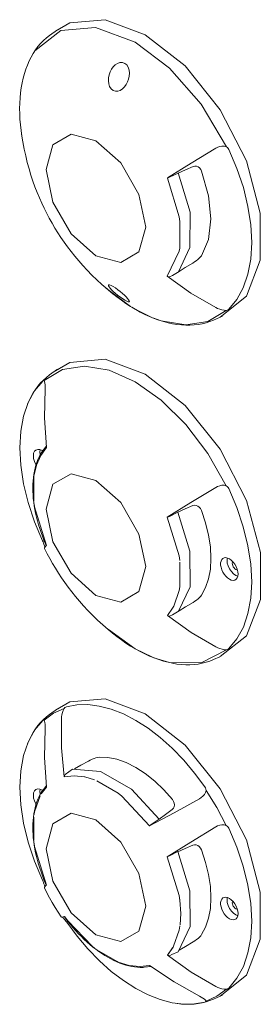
# Model space of a CAD drawing. Header units: millimetres. Extents: x -6779 to -6122, y -174 to 1832.
# Tile 2 of 2: x -6268 to -6122, y 1238 to 1832. Entities that reach past the tile are written whole.
import ezdxf

# ---------------------------------------------------------------- set-up
doc = ezdxf.new("R2010")
doc.units = ezdxf.units.MM
doc.layers.add('E-LITE-EQPM', color=7, linetype='Continuous', lineweight=20)

# ---------------------------------------------------------------- blocks, each defined once
blk = doc.blocks.new('70287 - 70287 LOTH-3 Black surface lamp-624731-00 Isometrico PDF')
at = {"layer": 'E-LITE-EQPM', "color": 251, "lineweight": 9, "true_color": 0x636466}
for p, q in [((-7087.62, 1416.57), (-7092.37, 1413.11)), ((-7083.02, 1376.89), (-7078.54, 1380.14)), ((-7065.29, 1373.73), (-7071.11, 1375.46)), ((-7050.92, 1365.58), (-7063.79, 1373.13)), ((-7097.77, 1365.46), (-7094.28, 1370.34)), ((-7094.2, 1369.33), (-7097.35, 1365.17)), ((-7096.85, 1367.44), (-7096.64, 1367.31)), ((-7101.93, 1351.19), (-7101.95, 1337.22)), ((-7026.13, 1349.93), (-7030.88, 1346.69)), ((-7019.97, 1327.78), (-7014.8, 1330.33)), ((-7094.87, 1311.47), (-7094.3, 1310.16)), ((-7094.3, 1310.14), (-7094.36, 1310.18)), ((-7083.32, 1291.06), (-7083.33, 1291.12)), ((-7083.31, 1291.13), (-7082.46, 1289.97)), ((-7083.31, 1291.12), (-7081.33, 1288.51)), ((-7013.51, 1286.15), (-7013.11, 1292.91)), ((-6979.82, 1292.12), (-6978.56, 1291.56)), ((-7013.62, 1285.35), (-7013.59, 1285.51)), ((-7021.18, 1267.92), (-7017.99, 1272.3)), ((-7063.8, 1271.05), (-7051.59, 1264.01)), ((-7018.39, 1268.19), (-7019.88, 1267.52)), ((-7018.39, 1268.19), (-7014.7, 1269.91)), ((-7037.39, 1261.02), (-7032.01, 1261.62)), ((-7031.18, 1261.06), (-7037.14, 1260.46)), ((-6993.19, 1241.32), (-6987.81, 1243.7))]:
    blk.add_line(p, q, dxfattribs=at)
for points in [[(-7088.79, 1415.68, 0), (-7080.07, 1420.71, 0), (-7058.81, 1422.61, 0), (-7034.62, 1413.57, 0)], [(-7095.7, 1409.72, 0), (-7089.99, 1413.88, 0), (-7083.53, 1416.74, 0)], [(-7085.24, 1410.43, 0), (-7085.14, 1411.71, 0), (-7084.93, 1413.01, 0), (-7084.61, 1414.32, 0), (-7084.15, 1415.6, 0), (-7083.53, 1416.74, 0)], [(-7083.53, 1416.74, 0), (-7083.07, 1417.24, 0), (-7082.57, 1417.56, 0), (-7082.1, 1417.74, 0)], [(-7082.1, 1417.74, 0), (-7075.89, 1418.92, 0), (-7069.26, 1419.07, 0), (-7062.31, 1418.2, 0), (-7055.1, 1416.31, 0), (-7047.73, 1413.43, 0), (-7040.28, 1409.58, 0)], [(-7096.62, 1313.05, 0), (-7101.47, 1324.53, 0), (-7105.32, 1336.07, 0), (-7108.12, 1347.49, 0), (-7109.81, 1358.6, 0), (-7110.36, 1369.23, 0), (-7109.78, 1379.19, 0), (-7108.07, 1388.33, 0), (-7105.25, 1396.51, 0), (-7101.38, 1403.58, 0), (-7096.52, 1409.42, 0)], [(-7092.37, 1413.11, 0), (-7094.26, 1411.63, 0), (-7096.05, 1410.01, 0), (-7097.75, 1408.27, 0), (-7099.35, 1406.39, 0), (-7100.85, 1404.39, 0), (-7102.24, 1402.27, 0), (-7103.53, 1400.04, 0), (-7104.71, 1397.7, 0), (-7105.71, 1395.44, 0)], [(-7096.52, 1409.42, 0), (-7096.21, 1409.69, 0), (-7095.94, 1409.81, 0), (-7095.7, 1409.72, 0)], [(-7095.7, 1409.72, 0), (-7095.35, 1409.13, 0), (-7095.15, 1408.24, 0), (-7095.04, 1407.17, 0), (-7095.02, 1406, 0), (-7095.07, 1404.76, 0)], [(-7083.45, 1375.54, 0), (-7085.2, 1393.05, 0), (-7085.24, 1410.43, 0)], [(-7040.28, 1409.58, 0), (-7032.82, 1404.82, 0), (-7025.45, 1399.19, 0), (-7018.25, 1392.76, 0), (-7011.3, 1385.61, 0), (-7004.67, 1377.8, 0), (-6998.45, 1369.45, 0)], [(-7034.62, 1413.57, 0), (-7010.44, 1394.69, 0), (-6989.17, 1368.23, 0), (-6973.39, 1337.39, 0), (-6964.99, 1305.9, 0), (-6964.99, 1277.54, 0), (-6973.39, 1255.74, 0), (-6989.17, 1243.13, 0)], [(-7095.07, 1404.76, 0), (-7095.37, 1387.19, 0), (-7094.2, 1369.33, 0)], [(-7068.84, 1385.03, 0), (-7073.56, 1382.43, 0), (-7077.38, 1380.31, 0)], [(-7062.45, 1387.31, 0), (-7063.32, 1387.18, 0), (-7064.35, 1386.93, 0), (-7065.48, 1386.55, 0), (-7066.66, 1386.09, 0), (-7067.8, 1385.57, 0), (-7068.84, 1385.03, 0)], [(-7018.11, 1361.71, 0), (-7023.33, 1367.6, 0), (-7028.82, 1372.86, 0), (-7034.5, 1377.41, 0), (-7040.28, 1381.17, 0), (-7046.06, 1384.08, 0), (-7051.74, 1386.09, 0), (-7057.23, 1387.17, 0), (-7062.45, 1387.31, 0)], [(-7026.1, 1349.9, 0), (-7042.94, 1368.03, 0), (-7061.5, 1378.78, 0), (-7078.54, 1380.14, 0)], [(-7071.23, 1375.49, 0), (-7077.58, 1376.19, 0), (-7083.45, 1375.54, 0)], [(-7083.33, 1375.57, 0), (-7083.32, 1376.05, 0), (-7083.22, 1376.5, 0), (-7083.02, 1376.89, 0)], [(-7100.51, 1359, 0), (-7100.6, 1359.16, 0), (-7101.45, 1360.91, 0), (-7101.98, 1362.69, 0), (-7102.16, 1364.38, 0), (-7101.98, 1365.86, 0), (-7101.45, 1367.03, 0), (-7100.6, 1367.82, 0), (-7099.5, 1368.15, 0), (-7098.23, 1368.03, 0), (-7096.85, 1367.44, 0)], [(-7098.12, 1367.99, 0), (-7098.27, 1366.63, 0), (-7098.09, 1364.94, 0), (-7098.06, 1364.83, 0)], [(-7094.26, 1370.02, 0), (-7094.27, 1369.77, 0), (-7094.2, 1369.33, 0)], [(-6997.78, 1367.24, 0), (-6998.13, 1365.94, 0), (-6998.79, 1364.78, 0), (-6999.66, 1363.78, 0), (-7000.67, 1362.94, 0), (-7001.77, 1362.23, 0)], [(-6998.45, 1369.45, 0), (-6998.07, 1368.77, 0), (-6997.83, 1368.02, 0), (-6997.78, 1367.24, 0)], [(-6997.78, 1367.24, 0), (-6991.33, 1356.92, 0), (-6985.62, 1346.17, 0)], [(-7097.12, 1366.58, 0), (-7097.96, 1365.12, 0), (-7098.74, 1363.59, 0), (-7099.44, 1362, 0), (-7100.07, 1360.33, 0), (-7100.63, 1358.61, 0), (-7101.12, 1356.83, 0), (-7101.53, 1354.99, 0), (-7101.87, 1353.1, 0), (-7102.14, 1351.15, 0), (-7102.33, 1349.16, 0), (-7102.45, 1347.12, 0), (-7102.5, 1345.05, 0), (-7102.47, 1342.93, 0), (-7102.37, 1340.78, 0), (-7102.2, 1338.6, 0), (-7101.96, 1336.38, 0), (-7101.64, 1334.15, 0), (-7101.26, 1331.88, 0), (-7100.8, 1329.6, 0), (-7100.28, 1327.31, 0), (-7099.69, 1325, 0), (-7099.03, 1322.69, 0), (-7098.31, 1320.37, 0), (-7097.52, 1318.05, 0), (-7096.66, 1315.73, 0), (-7095.75, 1313.41, 0), (-7094.77, 1311.11, 0), (-7094.36, 1310.17, 0)], [(-7098.02, 1363.99, 0), (-7101.41, 1354.34, 0), (-7101.7, 1352.78, 0)], [(-7032.01, 1345.84, 0), (-7048.61, 1363.75, 0), (-7050.9, 1365.56, 0)], [(-7001.77, 1362.23, 0), (-7017.13, 1353.77, 0), (-7032.01, 1345.84, 0)], [(-7018.17, 1355.78, 0), (-7017.46, 1356.5, 0), (-7017.02, 1357.43, 0), (-7016.87, 1358.49, 0), (-7017.01, 1359.6, 0), (-7017.44, 1360.69, 0), (-7018.11, 1361.71, 0)], [(-7026.13, 1349.93, 0), (-7022.23, 1352.79, 0), (-7018.17, 1355.78, 0)], [(-7064.32, 1349.46, 0), (-7079.34, 1353.49, 0), (-7090.33, 1347.14, 0), (-7094.36, 1332.12, 0), (-7090.33, 1312.45, 0), (-7079.34, 1293.41, 0), (-7064.32, 1280.09, 0)], [(-7064.32, 1280.09, 0), (-7049.3, 1276.07, 0), (-7038.31, 1282.42, 0), (-7034.28, 1297.43, 0), (-7038.31, 1317.1, 0), (-7049.3, 1336.14, 0), (-7064.32, 1349.46, 0)], [(-7030.88, 1346.69, 0), (-7031.28, 1346.41, 0), (-7031.67, 1346.12, 0), (-7032.01, 1345.84, 0)], [(-7021.27, 1327.23, 0), (-7006.97, 1336.14, 0), (-6991.95, 1345.22, 0)], [(-6991.95, 1345.22, 0), (-6990.79, 1345.82, 0), (-6989.55, 1346.27, 0), (-6988.25, 1346.53, 0), (-6986.92, 1346.52, 0), (-6985.62, 1346.17, 0)], [(-6985.62, 1346.17, 0), (-6984.96, 1345.74, 0), (-6984.44, 1345.16, 0), (-6984.04, 1344.48, 0)], [(-6984.04, 1344.48, 0), (-6979.18, 1333.02, 0), (-6975.3, 1321.48, 0), (-6972.49, 1310.06, 0), (-6970.78, 1298.94, 0), (-6970.19, 1288.3, 0), (-6970.75, 1278.32, 0), (-6972.44, 1269.16, 0), (-6975.24, 1260.96, 0), (-6979.09, 1253.87, 0), (-6983.94, 1247.99, 0)], [(-7101.73, 1335.35, 0), (-7101.44, 1333.46, 0), (-7094.3, 1310.16, 0)], [(-7005.74, 1334.24, 0), (-7010.36, 1332.22, 0), (-7014.78, 1330.28, 0)], [(-7000.57, 1331.33, 0), (-7001.12, 1332.42, 0), (-7001.85, 1333.34, 0), (-7002.74, 1334.02, 0), (-7003.73, 1334.42, 0), (-7004.75, 1334.49, 0), (-7005.74, 1334.24, 0)], [(-6994.8, 1302.4, 0), (-6995.17, 1309.28, 0), (-6996.27, 1316.48, 0), (-6998.08, 1323.86, 0), (-7000.57, 1331.33, 0)], [(-7021.27, 1327.23, 0), (-7020.85, 1327.39, 0), (-7020.41, 1327.57, 0), (-7019.97, 1327.78, 0)], [(-7013.65, 1301.12, 0), (-7014.05, 1303.9, 0), (-7021.27, 1327.23, 0)], [(-7014.7, 1269.91, 0), (-7007.48, 1285.22, 0), (-7007.51, 1306.66, 0), (-7014.8, 1330.33, 0)], [(-7095.8, 1310.93, 0), (-7096.04, 1311.6, 0), (-7096.31, 1312.33, 0), (-7096.62, 1313.05, 0)], [(-7095.19, 1309.11, 0), (-7095.25, 1309.37, 0), (-7095.46, 1310.02, 0), (-7095.8, 1310.93, 0)], [(-7095.51, 1308.55, 0), (-7093.98, 1305.49, 0), (-7092.38, 1302.5, 0), (-7090.73, 1299.55, 0), (-7089, 1296.64, 0), (-7087.2, 1293.76, 0), (-7085.33, 1290.91, 0), (-7085.31, 1290.88, 0)], [(-7094.33, 1310.13, 0), (-7095.48, 1308.82, 0), (-7095.4, 1308.49, 0)], [(-7013.11, 1292.91, 0), (-7013.64, 1301.08, 0), (-7013.74, 1301.86, 0)], [(-7000.48, 1280.27, 0), (-6998.03, 1284.84, 0), (-6996.25, 1290.11, 0), (-6995.17, 1295.99, 0), (-6994.8, 1302.4, 0)], [(-6983.7, 1302.12, 0), (-6984.81, 1302.62, 0), (-6985.86, 1302.83, 0), (-6986.82, 1302.75, 0), (-6987.65, 1302.37, 0), (-6988.3, 1301.71, 0), (-6988.75, 1300.8, 0), (-6988.98, 1299.68, 0), (-6988.98, 1298.4, 0), (-6988.75, 1297.01, 0), (-6988.3, 1295.58, 0), (-6987.65, 1294.17, 0), (-6986.82, 1292.84, 0), (-6985.86, 1291.65, 0), (-6984.81, 1290.64, 0), (-6983.7, 1289.87, 0)], [(-6984.97, 1302.66, 0), (-6985.12, 1301.3, 0), (-6984.94, 1299.61, 0), (-6984.41, 1297.83, 0), (-6983.57, 1296.07, 0), (-6982.47, 1294.47, 0), (-6981.19, 1293.12, 0), (-6979.82, 1292.12, 0)], [(-6983.7, 1289.87, 0), (-6982.52, 1289.34, 0), (-6981.4, 1289.15, 0), (-6980.4, 1289.3, 0), (-6979.56, 1289.78, 0), (-6978.93, 1290.58, 0), (-6978.53, 1291.65, 0), (-6978.4, 1292.93, 0), (-6978.53, 1294.37, 0), (-6978.93, 1295.9, 0), (-6979.56, 1297.42, 0), (-6980.4, 1298.88, 0), (-6981.41, 1300.18, 0), (-6982.53, 1301.28, 0), (-6983.7, 1302.12, 0)], [(-6979.82, 1295.79, 0), (-6980.36, 1296.19, 0), (-6980.88, 1296.73, 0), (-6981.32, 1297.37, 0), (-6981.65, 1298.08, 0), (-6981.86, 1298.79, 0), (-6981.94, 1299.46, 0), (-6981.86, 1300.06, 0), (-6981.69, 1300.47, 0)], [(-6978.82, 1295.5, 0), (-6979.27, 1295.56, 0), (-6979.82, 1295.79, 0)], [(-7085.3, 1291.01, 0), (-7085.06, 1290.78, 0), (-7083.33, 1291.12, 0)], [(-7083.39, 1289.44, 0), (-7084.01, 1290.19, 0), (-7084.47, 1290.69, 0), (-7084.66, 1290.88, 0)], [(-7035.86, 1260.48, 0), (-7037.54, 1260.47, 0), (-7039.26, 1260.56, 0), (-7040.99, 1260.75, 0), (-7042.74, 1261.04, 0), (-7044.52, 1261.41, 0), (-7046.3, 1261.88, 0), (-7048.1, 1262.45, 0), (-7049.91, 1263.1, 0), (-7051.73, 1263.84, 0), (-7053.55, 1264.67, 0), (-7055.37, 1265.58, 0), (-7057.19, 1266.58, 0), (-7059.01, 1267.66, 0), (-7060.83, 1268.82, 0), (-7062.63, 1270.06, 0), (-7064.43, 1271.38, 0), (-7066.21, 1272.77, 0), (-7067.97, 1274.23, 0), (-7069.72, 1275.77, 0), (-7071.45, 1277.37, 0), (-7073.15, 1279.03, 0), (-7074.83, 1280.76, 0), (-7076.47, 1282.55, 0), (-7078.09, 1284.39, 0), (-7079.67, 1286.29, 0), (-7081.22, 1288.24, 0), (-7082.73, 1290.24, 0), (-7083.33, 1291.07, 0)], [(-7081.96, 1287.67, 0), (-7082.44, 1288.3, 0), (-7082.94, 1288.89, 0), (-7083.39, 1289.44, 0)], [(-7040.28, 1247.73, 0), (-7047.71, 1252.47, 0), (-7055.05, 1258.07, 0), (-7062.23, 1264.47, 0), (-7069.16, 1271.59, 0), (-7075.76, 1279.36, 0), (-7081.96, 1287.67, 0)], [(-7081.33, 1288.51, 0), (-7066.7, 1273.29, 0), (-7065.29, 1272.16, 0)], [(-7017.39, 1273.35, 0), (-7014.02, 1282.98, 0), (-7013.63, 1285.28, 0)], [(-7005.64, 1275.85, 0), (-7004.66, 1276.48, 0), (-7003.63, 1277.22, 0), (-7002.64, 1278, 0), (-7001.76, 1278.8, 0), (-7001.03, 1279.56, 0), (-7000.48, 1280.27, 0)], [(-7021.17, 1267.93, 0), (-7017.69, 1272.71, 0), (-7017.43, 1273.18, 0)], [(-7014.02, 1270.79, 0), (-7010.26, 1273.06, 0), (-7005.64, 1275.85, 0)], [(-6991.84, 1248.93, 0), (-7006.86, 1257.65, 0), (-7021.17, 1267.93, 0)], [(-7019.88, 1267.52, 0), (-7020.32, 1267.55, 0), (-7020.76, 1267.68, 0), (-7021.17, 1267.92, 0)], [(-7051.5, 1263.96, 0), (-7050.91, 1263.72, 0), (-7044.24, 1261.68, 0)], [(-7044.2, 1261.67, 0), (-7037.89, 1260.97, 0), (-7032.01, 1261.62, 0)], [(-7032.01, 1261.62, 0), (-7031.67, 1261.34, 0), (-7031.45, 1261.23, 0)], [(-7032.01, 1261.62, 0), (-7017.14, 1251.68, 0), (-7001.77, 1243.16, 0)], [(-6985.51, 1247.25, 0), (-6986.81, 1247.29, 0), (-6988.15, 1247.53, 0), (-6989.44, 1247.9, 0), (-6990.68, 1248.38, 0), (-6991.84, 1248.93, 0)], [(-6998.45, 1239.57, 0), (-7004.67, 1238.4, 0), (-7011.3, 1238.24, 0), (-7018.25, 1239.11, 0), (-7025.45, 1241, 0), (-7032.82, 1243.88, 0), (-7040.28, 1247.73, 0)], [(-7001.77, 1243.16, 0), (-7000.67, 1242.58, 0), (-6999.66, 1241.97, 0), (-6998.79, 1241.35, 0), (-6998.13, 1240.73, 0), (-6997.78, 1240.13, 0)], [(-6985.51, 1247.25, 0), (-6991.26, 1243.03, 0), (-6997.78, 1240.13, 0)], [(-6983.94, 1247.99, 0), (-6984.33, 1247.68, 0), (-6984.86, 1247.4, 0), (-6985.51, 1247.25, 0)], [(-6993.19, 1241.32, 0), (-6995.41, 1240.43, 0), (-6997.71, 1239.68, 0), (-7000.07, 1239.08, 0), (-7002.5, 1238.63, 0), (-7004.98, 1238.33, 0), (-7007.51, 1238.19, 0), (-7010.09, 1238.19, 0), (-7012.71, 1238.34, 0), (-7015.16, 1238.6, 0)], [(-6997.78, 1240.13, 0), (-6997.83, 1239.88, 0), (-6998.07, 1239.71, 0), (-6998.45, 1239.57, 0)]]:
    blk.add_polyline3d(points, dxfattribs=at)
blk = doc.blocks.new('70285 - 70285 LOTH-1 Black surface lamp-626417-00 Isometrico PDF')
at = {"layer": 'E-LITE-EQPM', "color": 251, "lineweight": 9, "true_color": 0x636466}
for p, q in [((-7087.62, 1826.46), (-7092.37, 1822.99)), ((-7019.88, 1737.46), (-7014.68, 1739.93)), ((-7013.65, 1695.03), (-7013.61, 1710.72)), ((-7013.73, 1694.51), (-7013.65, 1695.03)), ((-7018.01, 1678.18), (-7019.97, 1677.31)), ((-7018.01, 1678.18), (-7014.11, 1680.57)), ((-7043.45, 1659.44), (-7058.71, 1670.93)), ((-7040.66, 1657.76), (-7042.71, 1658.98)), ((-7030.13, 1652.6), (-7040.66, 1657.76)), ((-6993.19, 1651.2), (-6987.81, 1653.58))]:
    blk.add_line(p, q, dxfattribs=at)
for points in [[(-7088.79, 1825.56, 0), (-7080.07, 1830.59, 0), (-7058.81, 1832.49, 0), (-7034.62, 1823.45, 0)], [(-7101.28, 1813.62, 0), (-7085.5, 1825.92, 0), (-7064.52, 1827.8, 0), (-7040.66, 1818.88, 0)], [(-7092.37, 1822.99, 0), (-7094.26, 1821.51, 0), (-7096.05, 1819.89, 0), (-7097.75, 1818.15, 0), (-7099.35, 1816.27, 0), (-7100.85, 1814.27, 0), (-7102.24, 1812.16, 0), (-7103.53, 1809.92, 0), (-7104.71, 1807.58, 0), (-7105.79, 1805.13, 0), (-7106.75, 1802.57, 0), (-7107.6, 1799.92, 0), (-7108.34, 1797.18, 0), (-7108.97, 1794.34, 0), (-7109.49, 1791.42, 0), (-7109.9, 1788.42, 0), (-7110.19, 1785.35, 0), (-7110.37, 1782.2, 0), (-7110.43, 1778.99, 0), (-7110.39, 1775.71, 0), (-7110.23, 1772.38, 0), (-7109.96, 1769, 0), (-7109.58, 1765.57, 0), (-7109.08, 1762.11, 0), (-7108.53, 1758.87, 0)], [(-7040.66, 1818.88, 0), (-7019.79, 1803.14, 0), (-7000.83, 1781.46, 0), (-6985.51, 1755.83, 0)], [(-7034.62, 1823.45, 0), (-7010.44, 1804.57, 0), (-6989.17, 1778.11, 0), (-6973.39, 1747.27, 0), (-6964.99, 1715.78, 0), (-6964.99, 1687.42, 0), (-6973.39, 1665.62, 0), (-6989.17, 1653.02, 0)], [(-7054, 1789.82, 0), (-7055.19, 1790.81, 0), (-7056.07, 1792.2, 0), (-7056.62, 1793.85, 0), (-7056.84, 1795.65, 0), (-7056.75, 1797.49, 0), (-7056.39, 1799.3, 0), (-7055.78, 1801.04, 0)], [(-7055.78, 1801.04, 0), (-7054.95, 1802.64, 0), (-7053.91, 1804.07, 0), (-7052.69, 1805.26, 0), (-7051.31, 1806.14, 0), (-7049.84, 1806.63, 0), (-7048.34, 1806.65, 0), (-7046.93, 1806.15, 0)], [(-7046.93, 1806.15, 0), (-7045.75, 1805.15, 0), (-7044.87, 1803.76, 0), (-7044.32, 1802.1, 0), (-7044.11, 1800.31, 0), (-7044.2, 1798.47, 0), (-7044.57, 1796.65, 0), (-7045.18, 1794.91, 0)], [(-7045.18, 1794.91, 0), (-7046.01, 1793.31, 0), (-7047.05, 1791.88, 0), (-7048.27, 1790.7, 0), (-7049.64, 1789.82, 0), (-7051.11, 1789.34, 0), (-7052.6, 1789.32, 0), (-7054, 1789.82, 0)], [(-7109.27, 1763.34, 0), (-7108.54, 1758.79, 0), (-7107.71, 1754.43, 0), (-7106.79, 1750.26, 0), (-7105.8, 1746.25, 0), (-7104.74, 1742.4, 0), (-7103.61, 1738.68, 0), (-7102.42, 1735.09, 0), (-7101.17, 1731.62, 0), (-7099.87, 1728.25, 0), (-7098.51, 1724.97, 0), (-7097.1, 1721.78, 0), (-7095.62, 1718.66, 0), (-7094.1, 1715.6, 0), (-7092.51, 1712.6, 0), (-7090.85, 1709.65, 0), (-7089.14, 1706.74, 0), (-7087.34, 1703.86, 0), (-7085.47, 1701, 0), (-7083.52, 1698.17, 0), (-7081.48, 1695.34, 0), (-7079.34, 1692.53, 0), (-7077.09, 1689.71, 0), (-7074.72, 1686.9, 0), (-7072.23, 1684.07, 0), (-7069.6, 1681.24, 0), (-7066.82, 1678.39, 0), (-7063.87, 1675.53, 0), (-7060.75, 1672.66, 0), (-7057.42, 1669.77, 0), (-7053.89, 1666.86, 0), (-7053.3, 1666.39, 0)], [(-7064.32, 1759.34, 0), (-7079.34, 1763.37, 0), (-7090.33, 1757.02, 0), (-7094.36, 1742, 0), (-7090.33, 1722.34, 0), (-7079.34, 1703.29, 0), (-7064.32, 1689.97, 0)], [(-7064.32, 1689.97, 0), (-7049.3, 1685.95, 0), (-7038.31, 1692.3, 0), (-7034.28, 1707.32, 0), (-7038.31, 1726.98, 0), (-7049.3, 1746.02, 0), (-7064.32, 1759.34, 0)], [(-7021.06, 1736.95, 0), (-7006.86, 1745.8, 0), (-6991.84, 1754.88, 0)], [(-6991.84, 1754.88, 0), (-6990.68, 1755.48, 0), (-6989.44, 1755.93, 0), (-6988.15, 1756.19, 0), (-6986.81, 1756.19, 0), (-6985.51, 1755.83, 0)], [(-6985.51, 1755.83, 0), (-6984.86, 1755.4, 0), (-6984.33, 1754.82, 0), (-6983.94, 1754.15, 0)], [(-6983.94, 1754.15, 0), (-6979.09, 1742.67, 0), (-6975.24, 1731.13, 0), (-6972.44, 1719.71, 0), (-6970.75, 1708.6, 0), (-6970.19, 1697.97, 0), (-6970.78, 1688.01, 0), (-6972.49, 1678.86, 0), (-6975.3, 1670.69, 0), (-6979.18, 1663.62, 0), (-6984.04, 1657.77, 0)], [(-7014.69, 1739.93, 0), (-7010.26, 1741.88, 0), (-7005.64, 1743.9, 0)], [(-7005.64, 1743.9, 0), (-7004.66, 1744.15, 0), (-7003.63, 1744.07, 0), (-7002.64, 1743.67, 0), (-7001.76, 1742.99, 0), (-7001.03, 1742.07, 0), (-7000.48, 1740.98, 0)], [(-7021.18, 1736.91, 0), (-7020.76, 1737.07, 0), (-7020.32, 1737.25, 0), (-7019.88, 1737.46, 0)], [(-7013.61, 1710.74, 0), (-7014.02, 1713.58, 0), (-7021.17, 1736.89, 0)], [(-7014.49, 1680.34, 0), (-7007.51, 1694.94, 0), (-7007.48, 1716.34, 0), (-7014.7, 1739.97, 0)], [(-7000.48, 1740.98, 0), (-6996.25, 1726.24, 0), (-6994.8, 1712.28, 0)], [(-6994.8, 1712.28, 0), (-6996.27, 1699.9, 0), (-7000.57, 1690.02, 0)], [(-7021.27, 1677.71, 0), (-7014.05, 1692.71, 0), (-7013.73, 1694.51, 0)], [(-7000.57, 1690.02, 0), (-7001.12, 1689.32, 0), (-7001.85, 1688.56, 0), (-7002.74, 1687.76, 0), (-7003.73, 1686.98, 0), (-7004.76, 1686.25, 0), (-7005.74, 1685.62, 0)], [(-7005.74, 1685.62, 0), (-7010.36, 1682.83, 0), (-7014.11, 1680.57, 0)], [(-7019.97, 1677.31, 0), (-7020.41, 1677.33, 0), (-7020.85, 1677.47, 0), (-7021.27, 1677.71, 0)], [(-6991.95, 1658.71, 0), (-7006.96, 1667.43, 0), (-7021.27, 1677.71, 0)], [(-7055.78, 1670.38, 0), (-7056.39, 1671.16, 0), (-7056.75, 1671.77, 0), (-7056.84, 1672.21, 0), (-7056.62, 1672.42, 0), (-7056.07, 1672.37, 0), (-7055.19, 1672.04, 0), (-7054, 1671.42, 0)], [(-7046.93, 1663.25, 0), (-7048.34, 1664.12, 0), (-7049.84, 1665.15, 0), (-7051.31, 1666.27, 0), (-7052.69, 1667.39, 0), (-7053.91, 1668.48, 0), (-7054.95, 1669.48, 0), (-7055.78, 1670.38, 0)], [(-7054, 1671.42, 0), (-7052.6, 1670.55, 0), (-7051.11, 1669.51, 0), (-7049.64, 1668.39, 0), (-7048.27, 1667.26, 0), (-7047.05, 1666.17, 0), (-7046.01, 1665.16, 0), (-7045.18, 1664.26, 0)], [(-7040.57, 1657.7, 0), (-7043.38, 1659.39, 0), (-7046.19, 1661.2, 0), (-7048.98, 1663.14, 0), (-7051.76, 1665.19, 0), (-7054.51, 1667.36, 0), (-7056.8, 1669.27, 0)], [(-7045.18, 1664.26, 0), (-7044.57, 1663.49, 0), (-7044.2, 1662.87, 0), (-7044.11, 1662.44, 0), (-7044.32, 1662.24, 0), (-7044.87, 1662.29, 0), (-7045.75, 1662.62, 0), (-7046.93, 1663.25, 0)], [(-6985.62, 1657.04, 0), (-6986.92, 1657.08, 0), (-6988.25, 1657.32, 0), (-6989.55, 1657.69, 0), (-6990.79, 1658.17, 0), (-6991.95, 1658.71, 0)], [(-6993.19, 1651.2, 0), (-6995.41, 1650.31, 0), (-6997.71, 1649.56, 0), (-7000.07, 1648.96, 0), (-7002.5, 1648.51, 0), (-7004.98, 1648.22, 0), (-7007.51, 1648.07, 0), (-7010.09, 1648.07, 0), (-7012.71, 1648.22, 0), (-7015.37, 1648.51, 0), (-7018.06, 1648.96, 0), (-7020.78, 1649.54, 0), (-7023.53, 1650.27, 0), (-7026.3, 1651.15, 0), (-7029.09, 1652.16, 0), (-7031.89, 1653.31, 0), (-7034.7, 1654.59, 0), (-7037.51, 1656.01, 0), (-7040.32, 1657.56, 0), (-7040.57, 1657.7, 0)], [(-6985.62, 1657.04, 0), (-6996.69, 1650.39, 0), (-7010.03, 1648.26, 0), (-7024.94, 1650.76, 0), (-7029.25, 1652.26, 0)], [(-6984.04, 1657.77, 0), (-6984.44, 1657.46, 0), (-6984.96, 1657.19, 0), (-6985.62, 1657.04, 0)]]:
    blk.add_polyline3d(points, dxfattribs=at)
blk = doc.blocks.new('70286 - 70286 LOTH-2 Black surface lamp-628139-00 Isometrico PDF')
at = {"layer": 'E-LITE-EQPM', "color": 251, "lineweight": 9, "true_color": 0x636466}
for p, q in [((-7087.62, 1621.52), (-7092.37, 1618.05)), ((-7097.77, 1570.4), (-7094.27, 1575.28)), ((-7096.85, 1572.39), (-7096.63, 1572.25)), ((-7101.93, 1556.13), (-7101.95, 1542.16)), ((-7019.97, 1532.72), (-7014.78, 1535.22)), ((-7094.3, 1515.08), (-7094.36, 1515.12)), ((-7013.63, 1490.25), (-7013.55, 1505.15)), ((-6979.81, 1497.06), (-6978.55, 1496.51)), ((-7021.16, 1472.88), (-7017.99, 1477.24)), ((-7018.16, 1473.23), (-7014.02, 1475.73)), ((-7018.16, 1473.23), (-7019.87, 1472.47)), ((-7040.66, 1452.82), (-7056.8, 1464.33)), ((-7030.1, 1447.65), (-7040.66, 1452.82)), ((-6993.19, 1446.26), (-6989.43, 1447.93))]:
    blk.add_line(p, q, dxfattribs=at)
for points in [[(-7095.69, 1614.66, 0), (-7084.62, 1621.31, 0), (-7071.28, 1623.44, 0), (-7056.37, 1620.94, 0), (-7040.66, 1613.94, 0)], [(-7088.79, 1620.62, 0), (-7080.07, 1625.65, 0), (-7058.8, 1627.55, 0), (-7034.62, 1618.51, 0)], [(-7092.37, 1618.05, 0), (-7094.25, 1616.57, 0), (-7096.05, 1614.95, 0), (-7097.75, 1613.21, 0), (-7099.35, 1611.33, 0), (-7100.85, 1609.33, 0), (-7102.24, 1607.22, 0), (-7103.53, 1604.98, 0), (-7104.71, 1602.64, 0), (-7105.71, 1600.38, 0)], [(-7034.62, 1618.51, 0), (-7010.44, 1599.63, 0), (-6989.17, 1573.17, 0), (-6973.38, 1542.33, 0), (-6964.98, 1510.84, 0), (-6964.98, 1482.48, 0), (-6973.38, 1460.69, 0), (-6989.17, 1448.08, 0)], [(-7096.62, 1517.99, 0), (-7101.47, 1529.47, 0), (-7105.32, 1541.01, 0), (-7108.11, 1552.43, 0), (-7109.8, 1563.54, 0), (-7110.36, 1574.17, 0), (-7109.78, 1584.13, 0), (-7108.07, 1593.28, 0), (-7105.25, 1601.45, 0), (-7101.38, 1608.52, 0), (-7096.51, 1614.36, 0)], [(-7096.51, 1614.36, 0), (-7096.2, 1614.63, 0), (-7095.94, 1614.75, 0), (-7095.69, 1614.66, 0)], [(-7095.69, 1614.66, 0), (-7095.35, 1614.07, 0), (-7095.14, 1613.18, 0), (-7095.04, 1612.12, 0), (-7095.02, 1610.94, 0), (-7095.06, 1609.7, 0)], [(-7040.66, 1613.94, 0), (-7024.94, 1602.79, 0), (-7010.03, 1588.08, 0), (-6996.69, 1570.55, 0), (-6985.62, 1551.11, 0)], [(-7095.06, 1609.7, 0), (-7095.37, 1592.13, 0), (-7094.2, 1574.28, 0)], [(-7094.25, 1574.96, 0), (-7094.27, 1574.72, 0), (-7094.2, 1574.28, 0)], [(-7097.77, 1570.4, 0), (-7097.77, 1570.4, 0), (-7098.74, 1568.53, 0), (-7099.44, 1566.94, 0), (-7100.07, 1565.28, 0), (-7100.63, 1563.55, 0), (-7101.12, 1561.77, 0), (-7101.53, 1559.93, 0), (-7101.87, 1558.04, 0), (-7102.14, 1556.09, 0), (-7102.33, 1554.1, 0), (-7102.45, 1552.07, 0), (-7102.49, 1549.99, 0), (-7102.47, 1547.87, 0), (-7102.37, 1545.72, 0), (-7102.2, 1543.54, 0), (-7101.96, 1541.33, 0), (-7101.64, 1539.09, 0), (-7101.26, 1536.83, 0), (-7100.8, 1534.55, 0), (-7100.28, 1532.25, 0), (-7099.69, 1529.94, 0), (-7099.03, 1527.63, 0), (-7098.3, 1525.31, 0), (-7097.51, 1522.99, 0), (-7096.66, 1520.67, 0), (-7095.75, 1518.35, 0), (-7094.77, 1516.05, 0), (-7094.35, 1515.11, 0)], [(-7100.51, 1563.94, 0), (-7100.6, 1564.1, 0), (-7101.44, 1565.85, 0), (-7101.97, 1567.64, 0), (-7102.15, 1569.32, 0), (-7101.97, 1570.8, 0), (-7101.44, 1571.98, 0), (-7100.6, 1572.76, 0), (-7099.5, 1573.1, 0), (-7098.22, 1572.97, 0), (-7096.85, 1572.39, 0)], [(-7094.2, 1574.28, 0), (-7097.69, 1569.53, 0), (-7100.25, 1563.7, 0)], [(-7098.12, 1572.93, 0), (-7098.27, 1571.57, 0), (-7098.08, 1569.88, 0), (-7098.06, 1569.78, 0)], [(-7100.25, 1563.7, 0), (-7101.82, 1556.93, 0), (-7101.91, 1556.27, 0)], [(-7064.32, 1554.4, 0), (-7079.34, 1558.43, 0), (-7090.33, 1552.08, 0), (-7094.36, 1537.06, 0), (-7090.33, 1517.4, 0), (-7079.34, 1498.35, 0), (-7064.32, 1485.03, 0)], [(-7064.32, 1485.03, 0), (-7049.3, 1481.01, 0), (-7038.31, 1487.36, 0), (-7034.28, 1502.38, 0), (-7038.31, 1522.04, 0), (-7049.3, 1541.09, 0), (-7064.32, 1554.4, 0)], [(-6991.94, 1550.16, 0), (-6990.78, 1550.76, 0), (-6989.55, 1551.21, 0), (-6988.25, 1551.47, 0), (-6986.92, 1551.47, 0), (-6985.62, 1551.11, 0)], [(-7021.26, 1532.17, 0), (-7006.97, 1541.08, 0), (-6991.94, 1550.16, 0)], [(-6985.62, 1551.11, 0), (-6984.96, 1550.68, 0), (-6984.43, 1550.1, 0), (-6984.04, 1549.43, 0)], [(-6984.04, 1549.43, 0), (-6979.18, 1537.96, 0), (-6975.3, 1526.42, 0), (-6972.49, 1515, 0), (-6970.77, 1503.88, 0), (-6970.19, 1493.24, 0), (-6970.75, 1483.26, 0), (-6972.44, 1474.1, 0), (-6975.23, 1465.9, 0), (-6979.09, 1458.81, 0), (-6983.94, 1452.94, 0)], [(-7101.72, 1540.29, 0), (-7101.44, 1538.4, 0), (-7094.3, 1515.1, 0)], [(-7000.57, 1536.27, 0), (-7001.11, 1537.37, 0), (-7001.85, 1538.28, 0), (-7002.74, 1538.96, 0), (-7003.73, 1539.36, 0), (-7004.75, 1539.44, 0), (-7005.74, 1539.18, 0)], [(-7014.39, 1475.51, 0), (-7007.48, 1490.16, 0), (-7007.51, 1511.61, 0), (-7014.8, 1535.27, 0)], [(-7005.74, 1539.18, 0), (-7010.35, 1537.16, 0), (-7014.78, 1535.22, 0)], [(-6994.8, 1507.34, 0), (-6995.17, 1514.22, 0), (-6996.27, 1521.42, 0), (-6998.08, 1528.81, 0), (-7000.57, 1536.27, 0)], [(-7021.26, 1532.17, 0), (-7020.85, 1532.33, 0), (-7020.4, 1532.52, 0), (-7019.97, 1532.72, 0)], [(-7013.65, 1506.06, 0), (-7014.05, 1508.84, 0), (-7021.26, 1532.17, 0)], [(-7095.8, 1515.87, 0), (-7096.04, 1516.54, 0), (-7096.31, 1517.27, 0), (-7096.62, 1517.99, 0)], [(-7095.18, 1514.05, 0), (-7095.25, 1514.31, 0), (-7095.46, 1514.96, 0), (-7095.8, 1515.87, 0)], [(-7053.3, 1461.45, 0), (-7056.87, 1464.36, 0), (-7060.23, 1467.26, 0), (-7063.38, 1470.13, 0), (-7066.36, 1473, 0), (-7069.16, 1475.85, 0), (-7071.82, 1478.68, 0), (-7074.33, 1481.51, 0), (-7076.72, 1484.32, 0), (-7078.98, 1487.14, 0), (-7081.14, 1489.95, 0), (-7083.2, 1492.77, 0), (-7085.17, 1495.61, 0), (-7087.05, 1498.46, 0), (-7088.85, 1501.34, 0), (-7090.58, 1504.24, 0), (-7092.24, 1507.19, 0), (-7093.84, 1510.18, 0), (-7095.38, 1513.23, 0), (-7095.51, 1513.49, 0)], [(-7094.33, 1515.07, 0), (-7095.47, 1513.76, 0), (-7095.4, 1513.43, 0)], [(-7000.48, 1485.21, 0), (-6998.03, 1489.78, 0), (-6996.25, 1495.05, 0), (-6995.16, 1500.93, 0), (-6994.8, 1507.34, 0)], [(-6983.7, 1507.06, 0), (-6984.81, 1507.56, 0), (-6985.86, 1507.78, 0), (-6986.82, 1507.69, 0), (-6987.65, 1507.31, 0), (-6988.3, 1506.65, 0), (-6988.75, 1505.74, 0), (-6988.98, 1504.62, 0), (-6988.98, 1503.34, 0), (-6988.75, 1501.95, 0), (-6988.3, 1500.53, 0), (-6987.64, 1499.11, 0), (-6986.82, 1497.78, 0), (-6985.86, 1496.59, 0), (-6984.81, 1495.58, 0), (-6983.7, 1494.81, 0)], [(-6984.97, 1507.6, 0), (-6985.12, 1506.24, 0), (-6984.94, 1504.55, 0), (-6984.41, 1502.77, 0), (-6983.56, 1501.02, 0), (-6982.47, 1499.41, 0), (-6981.19, 1498.06, 0), (-6979.81, 1497.06, 0)], [(-6983.7, 1494.81, 0), (-6982.52, 1494.28, 0), (-6981.4, 1494.09, 0), (-6980.4, 1494.24, 0), (-6979.56, 1494.72, 0), (-6978.92, 1495.52, 0), (-6978.53, 1496.59, 0), (-6978.4, 1497.88, 0), (-6978.53, 1499.32, 0), (-6978.93, 1500.84, 0), (-6979.56, 1502.36, 0), (-6980.4, 1503.82, 0), (-6981.4, 1505.13, 0), (-6982.52, 1506.23, 0), (-6983.7, 1507.06, 0)], [(-6979.81, 1500.73, 0), (-6980.36, 1501.13, 0), (-6980.87, 1501.67, 0), (-6981.31, 1502.32, 0), (-6981.65, 1503.02, 0), (-6981.86, 1503.73, 0), (-6981.94, 1504.41, 0), (-6981.86, 1505, 0), (-6981.69, 1505.41, 0)], [(-6978.82, 1500.44, 0), (-6979.26, 1500.5, 0), (-6979.81, 1500.73, 0)], [(-7017.31, 1478.44, 0), (-7014.02, 1487.93, 0), (-7013.63, 1490.22, 0)], [(-7014.02, 1475.73, 0), (-7010.26, 1478, 0), (-7005.64, 1480.79, 0)], [(-7005.64, 1480.79, 0), (-7004.66, 1481.43, 0), (-7003.63, 1482.16, 0), (-7002.64, 1482.94, 0), (-7001.76, 1483.74, 0), (-7001.02, 1484.51, 0), (-7000.48, 1485.21, 0)], [(-7017.99, 1477.24, 0), (-7017.31, 1478.44, 0)], [(-6991.84, 1453.87, 0), (-7006.85, 1462.59, 0), (-7021.16, 1472.88, 0)], [(-7019.87, 1472.47, 0), (-7020.31, 1472.49, 0), (-7020.76, 1472.63, 0), (-7021.16, 1472.86, 0)], [(-7040.57, 1452.76, 0), (-7043.38, 1454.45, 0), (-7046.18, 1456.26, 0), (-7048.98, 1458.2, 0), (-7051.75, 1460.25, 0), (-7054.51, 1462.42, 0), (-7056.8, 1464.33, 0)], [(-6993.19, 1446.26, 0), (-6995.41, 1445.37, 0), (-6997.71, 1444.62, 0), (-7000.07, 1444.02, 0), (-7002.49, 1443.57, 0), (-7004.97, 1443.28, 0), (-7007.51, 1443.13, 0), (-7010.08, 1443.13, 0), (-7012.7, 1443.28, 0), (-7015.36, 1443.57, 0), (-7018.06, 1444.02, 0), (-7020.78, 1444.6, 0), (-7023.53, 1445.33, 0), (-7026.3, 1446.21, 0), (-7029.08, 1447.22, 0), (-7031.88, 1448.37, 0), (-7034.69, 1449.65, 0), (-7037.51, 1451.07, 0), (-7040.32, 1452.62, 0), (-7040.57, 1452.76, 0)], [(-6985.51, 1452.19, 0), (-7000.82, 1444.25, 0), (-7019.78, 1444.46, 0), (-7029.25, 1447.32, 0)], [(-6985.51, 1452.19, 0), (-6986.81, 1452.23, 0), (-6988.14, 1452.47, 0), (-6989.44, 1452.85, 0), (-6990.68, 1453.32, 0), (-6991.84, 1453.87, 0)], [(-6983.94, 1452.94, 0), (-6984.33, 1452.62, 0), (-6984.86, 1452.35, 0), (-6985.51, 1452.19, 0)]]:
    blk.add_polyline3d(points, dxfattribs=at)

msp = doc.modelspace()

# ---------------------------------------------------------------- block references
at = {"layer": 'E-LITE-EQPM', "color": 253, "lineweight": 9, "true_color": 0xaaaaaa}
for name in ['70285 - 70285 LOTH-1 Black surface lamp-626417-00 Isometrico PDF', '70286 - 70286 LOTH-2 Black surface lamp-628139-00 Isometrico PDF', '70287 - 70287 LOTH-3 Black surface lamp-624731-00 Isometrico PDF']:
    msp.add_blockref(name, (842.62, 0), dxfattribs=at)

doc.saveas('drawing.dxf')
